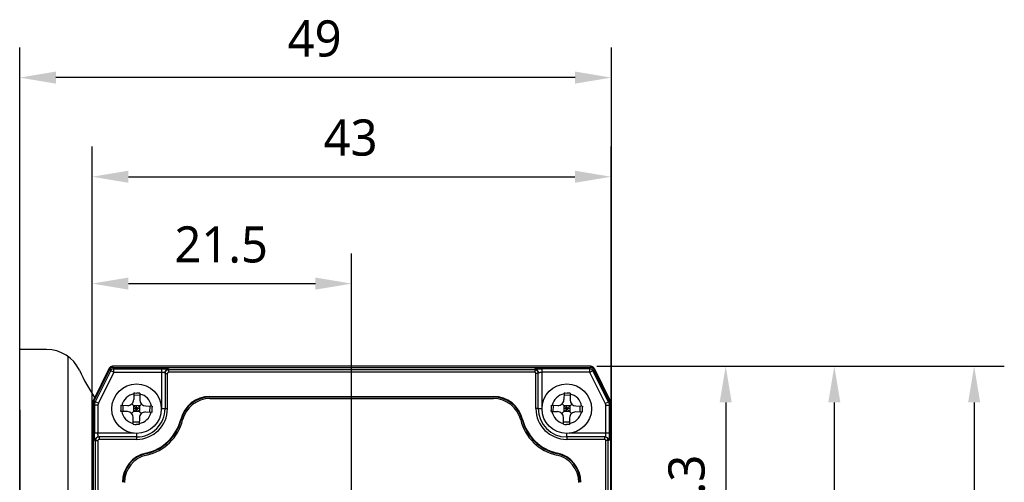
# Model space of a CAD drawing. Header units: millimetres. Extents: x -330 to 72, y 157 to 679.
# Tile 2 of 38: x -328 to -246, y 248 to 286. Entities that reach past the tile are written whole.
import ezdxf

# ---------------------------------------------------------------- set-up
doc = ezdxf.new("R2010")
doc.units = ezdxf.units.MM
doc.header["$LTSCALE"] = 23.1
doc.header["$PDMODE"] = 3
doc.header["$PDSIZE"] = 8
doc.layers.get('0').update_dxf_attribs({"linetype": 'CONTINUOUS'})
doc.layers.get('Defpoints').update_dxf_attribs({"linetype": 'CONTINUOUS'})
for name, color, linetype in [('00_COMPONENTS', 7, 'CONTINUOUS'), ('09_ALL_ROUNDS', 7, 'CONTINUOUS'), ('20_ALL_FEATURES', 7, 'CONTINUOUS'), ('51__DRAFT_DIMS', 7, 'CONTINUOUS')]:
    doc.layers.add(name, color=color, linetype=linetype)
doc.styles.get("Standard").update_dxf_attribs({"font": 'Roboto-Regular.ttf'})
doc.dimstyles.new('DIMSTYLE_1', dxfattribs={"dimtxt": 3, "dimasz": 3, "dimexe": 2.5, "dimexo": 0.5, "dimgap": 0.75, "dimtad": 1, "dimdsep": 46, "dimtxsty": 'STANDARD', "dimblk": '_FILLED', "dimblk1": '_FILLED', "dimblk2": '_FILLED', "dimcen": 0.09, "dimclrt": 3, "dimazin": 2, "dimtp": 0.2, "dimtm": 0.2, "dimtfac": 1, "dimtofl": 0, "dimtmove": 0, "dimatfit": 3, "dimldrblk": '_FILLED', "dimfxl": 1, "dimtolj": 1, "dimarcsym": 0})
doc.dimstyles.new('DIMSTYLE_8', dxfattribs={"dimtxt": 3, "dimasz": 3, "dimexe": 2.5, "dimexo": 0.5, "dimgap": 0.75, "dimtad": 1, "dimdsep": 46, "dimtxsty": 'STANDARD', "dimblk": '_FILLED', "dimblk1": '_FILLED', "dimblk2": '_FILLED', "dimcen": 0.09, "dimclrt": 3, "dimazin": 2, "dimtp": 0.3, "dimtm": 0.3, "dimtfac": 1, "dimtofl": 0, "dimtmove": 0, "dimatfit": 3, "dimldrblk": '_FILLED', "dimfxl": 1, "dimtolj": 1, "dimarcsym": 0})

# ---------------------------------------------------------------- blocks, each defined once
blk = doc.blocks.new('_FILLED')
at = {"color": 0, "linetype": 'ByBlock'}
blk.add_solid([(0, 0), (-1, 0.167), (-1, -0.167)], dxfattribs=at)
blk = doc.blocks.new('*D93')
at = {"layer": '51__DRAFT_DIMS', "color": 0, "lineweight": -2}
for p, q in [((-321.898, 241.332), (-321.898, 275.461)), ((-278.898, 241.332), (-278.898, 275.461)), ((-318.898, 272.961), (-281.898, 272.961))]:
    blk.add_line(p, q, dxfattribs=at)
at = {"layer": 'Defpoints', "color": 0}
for p in [(-278.898, 272.961), (-321.898, 240.832), (-278.898, 240.832)]:
    blk.add_point(p, dxfattribs=at)
at = {"layer": '51__DRAFT_DIMS', "color": 0, "linetype": 'ByBlock', "lineweight": -2, "xscale": 3, "yscale": 3, "zscale": 3, "rotation": 180}
blk.add_blockref('_FILLED', (-321.898, 272.961), dxfattribs=at)
at = {"layer": '51__DRAFT_DIMS', "color": 0, "linetype": 'ByBlock', "lineweight": -2, "xscale": 3, "yscale": 3, "zscale": 3}
blk.add_blockref('_FILLED', (-278.898, 272.961), dxfattribs=at)
at = {"layer": '51__DRAFT_DIMS', "color": 3, "insert": (-300.488, 277.711), "char_height": 3, "attachment_point": 2, "line_spacing_factor": 0.9}
blk.add_mtext('\\A1;43', dxfattribs=at)
blk = doc.blocks.new('*D94')
at = {"layer": '51__DRAFT_DIMS', "color": 0, "lineweight": -2}
for p, q in [((-321.898, 241.332), (-321.898, 266.602)), ((-300.398, 235.446), (-300.398, 266.602)), ((-318.898, 264.102), (-303.398, 264.102))]:
    blk.add_line(p, q, dxfattribs=at)
at = {"layer": 'Defpoints', "color": 0}
for p in [(-300.398, 264.102), (-321.898, 240.832), (-300.398, 234.946)]:
    blk.add_point(p, dxfattribs=at)
at = {"layer": '51__DRAFT_DIMS', "color": 0, "linetype": 'ByBlock', "lineweight": -2, "xscale": 3, "yscale": 3, "zscale": 3, "rotation": 180}
blk.add_blockref('_FILLED', (-321.898, 264.102), dxfattribs=at)
at = {"layer": '51__DRAFT_DIMS', "color": 0, "linetype": 'ByBlock', "lineweight": -2, "xscale": 3, "yscale": 3, "zscale": 3}
blk.add_blockref('_FILLED', (-300.398, 264.102), dxfattribs=at)
at = {"layer": '51__DRAFT_DIMS', "color": 3, "insert": (-311.209, 268.852), "char_height": 3, "attachment_point": 2, "line_spacing_factor": 0.9}
blk.add_mtext('\\A1;21.5', dxfattribs=at)
blk = doc.blocks.new('*D95')
at = {"layer": '51__DRAFT_DIMS', "color": 0, "lineweight": -2}
for p, q in [((-280.083, 257.246), (-266.908, 257.246)), ((-269.408, 254.246), (-269.408, 237.946)), ((-299.898, 234.946), (-266.908, 234.946))]:
    blk.add_line(p, q, dxfattribs=at)
at = {"layer": 'Defpoints', "color": 0}
for p in [(-280.583, 257.246), (-300.398, 234.946), (-269.408, 234.946)]:
    blk.add_point(p, dxfattribs=at)
at = {"layer": '51__DRAFT_DIMS', "color": 0, "linetype": 'ByBlock', "lineweight": -2, "xscale": 3, "yscale": 3, "zscale": 3}
for p, rotation in [((-269.408, 257.246), 90), ((-269.408, 234.946), 270)]:
    blk.add_blockref('_FILLED', p, dxfattribs=dict(at, rotation=rotation))
at = {"layer": '51__DRAFT_DIMS', "color": 3, "insert": (-274.158, 246.035), "char_height": 3, "attachment_point": 2, "rotation": 90, "line_spacing_factor": 0.9}
blk.add_mtext('\\A1;22.3', dxfattribs=at)
blk = doc.blocks.new('*D96')
at = {"layer": '51__DRAFT_DIMS', "color": 0, "lineweight": -2}
for p, q in [((-280.083, 257.246), (-257.908, 257.246)), ((-260.408, 254.246), (-260.408, 203.246)), ((-280.083, 200.246), (-257.908, 200.246))]:
    blk.add_line(p, q, dxfattribs=at)
at = {"layer": 'Defpoints', "color": 0}
for p in [(-280.583, 257.246), (-280.583, 200.246), (-260.408, 200.246)]:
    blk.add_point(p, dxfattribs=at)
at = {"layer": '51__DRAFT_DIMS', "color": 0, "linetype": 'ByBlock', "lineweight": -2, "xscale": 3, "yscale": 3, "zscale": 3}
for p, rotation in [((-260.408, 257.246), 90), ((-260.408, 200.246), 270)]:
    blk.add_blockref('_FILLED', p, dxfattribs=dict(at, rotation=rotation))
at = {"layer": '51__DRAFT_DIMS', "color": 3, "insert": (-265.158, 228.72), "char_height": 3, "attachment_point": 2, "rotation": 90, "line_spacing_factor": 0.9}
blk.add_mtext('\\A1;57', dxfattribs=at)
blk = doc.blocks.new('*D97')
at = {"layer": '51__DRAFT_DIMS', "color": 0, "lineweight": -2}
for p, q in [((-280.083, 257.246), (-246.324, 257.246)), ((-248.824, 254.246), (-248.824, 201.746)), ((-295.448, 198.746), (-246.324, 198.746))]:
    blk.add_line(p, q, dxfattribs=at)
at = {"layer": 'Defpoints', "color": 0}
for p in [(-280.583, 257.246), (-295.948, 198.746), (-248.824, 198.746)]:
    blk.add_point(p, dxfattribs=at)
at = {"layer": '51__DRAFT_DIMS', "color": 0, "linetype": 'ByBlock', "lineweight": -2, "xscale": 3, "yscale": 3, "zscale": 3}
for p, rotation in [((-248.824, 257.246), 89.99999999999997), ((-248.824, 198.746), 270)]:
    blk.add_blockref('_FILLED', p, dxfattribs=dict(at, rotation=rotation))
at = {"layer": '51__DRAFT_DIMS', "color": 3, "insert": (-253.574, 227.952), "char_height": 3, "attachment_point": 2, "rotation": 90, "line_spacing_factor": 0.9}
blk.add_mtext('\\A1;58.5', dxfattribs=at)
blk = doc.blocks.new('*D103')
at = {"layer": '51__DRAFT_DIMS', "color": 0, "lineweight": -2}
for p, q in [((-327.903, 214.142), (-327.903, 283.682)), ((-278.882, 217.169), (-278.882, 283.682)), ((-281.882, 281.182), (-324.903, 281.182))]:
    blk.add_line(p, q, dxfattribs=at)
at = {"layer": 'Defpoints', "color": 0}
for p in [(-327.903, 281.182), (-278.882, 216.669), (-327.903, 213.642)]:
    blk.add_point(p, dxfattribs=at)
at = {"layer": '51__DRAFT_DIMS', "color": 0, "linetype": 'ByBlock', "lineweight": -2, "xscale": 3, "yscale": 3, "zscale": 3, "rotation": 180}
blk.add_blockref('_FILLED', (-327.903, 281.182), dxfattribs=at)
at = {"layer": '51__DRAFT_DIMS', "color": 0, "linetype": 'ByBlock', "lineweight": -2, "xscale": 3, "yscale": 3, "zscale": 3}
blk.add_blockref('_FILLED', (-278.882, 281.182), dxfattribs=at)
at = {"layer": '51__DRAFT_DIMS', "color": 3, "insert": (-303.466, 285.932), "char_height": 3, "attachment_point": 2, "line_spacing_factor": 0.9}
blk.add_mtext('\\A1;\\A1;49', dxfattribs=at)

msp = doc.modelspace()

# ---------------------------------------------------------------- linework, layer by layer
at = {"layer": '00_COMPONENTS'}
for p, q in [((-327.90303, 253.63884), (-327.90303, 213.63884)), ((-323.90303, 253.63884), (-323.90303, 213.63884))]:
    msp.add_line(p, q, dxfattribs=at)
at = {"layer": '09_ALL_ROUNDS'}
for p, q in [((-320.48058, 257.08027), (-321.82873, 254.38396)), ((-320.48058, 257.08027), (-320.39525, 257.03761)), ((-320.21225, 257.24611), (-320.21225, 257.14997)), ((-280.58303, 257.24611), (-320.21225, 257.24611)), ((-280.58303, 257.24611), (-280.58303, 257.14995)), ((-280.3147, 257.08027), (-280.40018, 257.03754)), ((-280.3147, 257.08027), (-278.96654, 254.38396)), ((-321.89766, 243.07454), (-321.89766, 254.09199)), ((-321.89766, 254.09199), (-321.82182, 254.07409)), ((-321.82873, 254.38396), (-321.7398, 254.36292)), ((-278.96654, 254.38396), (-279.05197, 254.36376)), ((-278.89762, 254.09199), (-278.95922, 254.07743)), ((-278.89762, 243.07454), (-278.89762, 254.09199))]:
    msp.add_line(p, q, dxfattribs=at)
for centre, radius, start, end in [((-320.21225, 256.94611), 0.3, 90, 153.4349488), ((-280.58303, 256.94611), 0.3, 26.5650512, 90), ((-321.24478, 254.09199), 0.65288, 153.4349488, 180), ((-279.55049, 254.09199), 0.65288, 0, 26.5650512)]:
    msp.add_arc(centre, radius, start, end, dxfattribs=at)
at = {"layer": '20_ALL_FEATURES'}
for p, q in [((-327.90303, 208.63884), (-327.90303, 258.63884)), ((-325.6692, 258.63884), (-327.90303, 258.63884)), ((-323.90303, 258.06384), (-323.90303, 209.21383)), ((-321.75361, 254.33534), (-320.42098, 256.99673)), ((-320.3555, 256.88976), (-320.42098, 256.99673)), ((-320.16574, 257.15438), (-280.62993, 257.15443)), ((-320.16574, 257.15438), (-320.10026, 257.0474)), ((-320.10026, 257.0474), (-316.16225, 257.04741)), ((-316.16225, 257.04741), (-316.16223, 253.72678)), ((-315.56225, 257.02342), (-315.56225, 256.75828)), ((-285.23258, 257.02345), (-285.23258, 256.75832)), ((-284.63258, 257.04745), (-284.63257, 253.72676)), ((-280.69307, 257.04745), (-284.63258, 257.04745)), ((-280.69307, 257.04745), (-280.62993, 257.15443)), ((-280.43772, 256.88997), (-280.3746, 256.99694)), ((-280.3746, 256.99694), (-279.02565, 254.31135)), ((-320.3555, 256.88976), (-321.64767, 254.3091)), ((-320.09142, 256.74772), (-321.37964, 254.17497)), ((-320.09142, 256.74772), (-316.16225, 256.74773)), ((-315.86225, 256.72365), (-315.86223, 253.73695)), ((-315.86225, 256.6582), (-315.66225, 256.6582)), ((-315.66223, 253.73696), (-315.66225, 256.6582)), ((-285.23258, 256.95816), (-315.56225, 256.95812)), ((-285.23258, 256.75832), (-315.56225, 256.75828)), ((-285.13257, 253.73714), (-285.13258, 256.65824)), ((-284.93258, 256.65824), (-285.13258, 256.65824)), ((-284.93257, 253.73714), (-284.93258, 256.72369)), ((-280.70172, 256.74777), (-284.63258, 256.74777)), ((-280.70172, 256.74777), (-279.39554, 254.14728)), ((-280.43772, 256.88997), (-279.12766, 254.28175)), ((-318.43813, 255.03236), (-318.45159, 254.48312)), ((-317.94283, 254.83409), (-318.44268, 254.84634)), ((-318.43813, 255.03236), (-318.35491, 255.03051)), ((-318.35491, 255.03051), (-318.18819, 255.02656)), ((-317.93828, 255.02011), (-317.95174, 254.47087)), ((-312.14785, 254.69332), (-312.14785, 254.73522)), ((-312.14785, 254.73522), (-288.64742, 254.73522)), ((-288.64742, 254.69333), (-312.14785, 254.69333)), ((-312.14785, 254.56607), (-288.64742, 254.56607)), ((-288.64742, 254.73522), (-288.64742, 254.69332)), ((-282.79331, 255.03236), (-282.80678, 254.48312)), ((-282.29802, 254.83409), (-282.79786, 254.84634)), ((-282.79331, 255.03236), (-282.71009, 255.03051)), ((-282.71009, 255.03051), (-282.54338, 255.02656)), ((-282.29346, 255.02011), (-282.30693, 254.47087)), ((-321.82262, 254.04338), (-321.82272, 243.0745)), ((-321.71669, 254.01715), (-321.82262, 254.04338)), ((-321.64767, 254.3091), (-321.75361, 254.33534)), ((-321.41692, 254.01722), (-321.71669, 254.01715)), ((-321.71669, 254.01715), (-321.71668, 251.68633)), ((-321.37964, 254.17497), (-321.64767, 254.3091)), ((-321.41692, 254.01722), (-321.41692, 251.68641)), ((-319.51294, 254.00899), (-318.96369, 253.99552)), ((-319.33945, 253.50431), (-319.3272, 254.00416)), ((-318.62609, 253.34022), (-317.814, 254.11344)), ((-317.83343, 253.32079), (-318.60666, 254.13287)), ((-318.46384, 253.98286), (-318.4761, 253.48301)), ((-317.97012, 253.72064), (-318.46997, 253.7329)), ((-317.96399, 253.97061), (-318.46384, 253.98286)), ((-318.22617, 253.47684), (-318.21392, 253.97669)), ((-317.96399, 253.97061), (-317.97625, 253.47076)), ((-317.46414, 253.95876), (-316.9149, 253.9453)), ((-317.11289, 253.44972), (-317.10064, 253.94957)), ((-316.9149, 253.9453), (-316.91675, 253.86198)), ((-316.16223, 253.73644), (-315.86223, 253.73652)), ((-315.86223, 253.73695), (-315.66223, 253.73696)), ((-284.93257, 253.7367), (-284.63257, 253.73663)), ((-283.86812, 254.00899), (-283.31888, 253.99552)), ((-283.69464, 253.50431), (-283.68238, 254.00416)), ((-282.98127, 253.34022), (-282.16919, 254.11344)), ((-282.18862, 253.32079), (-282.96184, 254.13287)), ((-282.81903, 253.98286), (-282.83128, 253.48301)), ((-282.32531, 253.72064), (-282.82516, 253.7329)), ((-282.31918, 253.97061), (-282.81903, 253.98286)), ((-282.58136, 253.47684), (-282.5691, 253.97669)), ((-282.31918, 253.97061), (-282.33143, 253.47076)), ((-281.81933, 253.95876), (-281.27009, 253.9453)), ((-281.46808, 253.44972), (-281.45583, 253.94957)), ((-281.27009, 253.9453), (-281.27194, 253.86198)), ((-279.12766, 254.28175), (-279.39554, 254.14728)), ((-279.35824, 253.98992), (-279.35823, 251.68666)), ((-279.05846, 253.98984), (-279.35824, 253.98992)), ((-279.12766, 254.28175), (-279.02565, 254.31135)), ((-278.95645, 254.01944), (-279.05846, 253.98984)), ((-279.05846, 253.98984), (-279.05845, 251.68658)), ((-278.95645, 254.01944), (-278.9563, 243.0745)), ((-319.52519, 253.50914), (-319.52334, 253.59245)), ((-318.97595, 253.49567), (-319.52519, 253.50914)), ((-318.50181, 252.43433), (-318.48835, 252.98357)), ((-317.97625, 253.47076), (-318.4761, 253.48301)), ((-317.9885, 252.97132), (-318.00196, 252.42207)), ((-317.4764, 253.45891), (-316.92715, 253.44545)), ((-283.88038, 253.50914), (-283.87853, 253.59245)), ((-283.88038, 253.50914), (-283.33113, 253.49567)), ((-282.857, 252.43433), (-282.84354, 252.98357)), ((-282.33143, 253.47076), (-282.83128, 253.48301)), ((-282.34369, 252.97132), (-282.35715, 252.42207)), ((-281.28234, 253.44545), (-281.83158, 253.45891)), ((-317.99741, 252.60753), (-318.49726, 252.61979)), ((-318.08524, 252.42392), (-318.2519, 252.42788)), ((-318.00196, 252.42207), (-318.08524, 252.42392)), ((-314.56122, 252.8399), (-314.52051, 252.82955)), ((-286.23405, 252.8399), (-286.27475, 252.82956)), ((-282.3526, 252.60753), (-282.85245, 252.61979)), ((-282.44043, 252.42392), (-282.60708, 252.42788)), ((-282.35715, 252.42207), (-282.44043, 252.42392)), ((-318.4188, 251.68643), (-321.71668, 251.68633)), ((-321.39316, 251.38649), (-321.32841, 251.38692)), ((-318.21222, 251.38694), (-321.32841, 251.38692)), ((-321.32841, 251.38692), (-321.32841, 251.18692)), ((-318.21222, 251.67679), (-318.21222, 251.18694)), ((-282.58255, 251.38672), (-282.58255, 251.67678)), ((-279.44346, 251.38717), (-282.58255, 251.38715)), ((-282.58255, 251.38715), (-282.58255, 251.18715)), ((-279.05845, 251.68658), (-282.37431, 251.68664)), ((-279.44346, 251.38717), (-279.44346, 251.18717)), ((-279.38111, 251.38674), (-279.44346, 251.38717)), ((-321.69292, 251.08649), (-321.62833, 251.08692)), ((-321.62871, 206.40378), (-321.62833, 251.08692)), ((-321.62833, 251.08692), (-321.42849, 251.08692)), ((-321.42849, 251.08692), (-321.42886, 206.40378)), ((-318.21222, 251.18694), (-321.32841, 251.18692)), ((-279.44346, 251.18717), (-282.58255, 251.18715)), ((-279.34277, 206.40403), (-279.34339, 251.08717)), ((-279.14353, 251.08717), (-279.34339, 251.08717)), ((-279.14291, 206.40403), (-279.14353, 251.08717)), ((-279.08132, 251.08674), (-279.14353, 251.08717)), ((-317.42323, 250.05112), (-317.41436, 250.00975)), ((-283.37206, 250.05108), (-283.38092, 250.00971))]:
    msp.add_line(p, q, dxfattribs=at)
for centre in [(-318.22005, 253.72701), (-282.57523, 253.72701)]:
    msp.add_circle(centre, 2.05, dxfattribs=at)
for centre, radius, start, end in [((-325.6692, 255.63884), 3, 25.1843364, 89.9999999), ((-320.09999, 256.76152), 0.28588, 90.0527744, 153.3481135), ((-315.5623, 256.72339), 0.30002, 89.990526, 149.7183966), ((-285.23253, 256.72343), 0.30002, 30.2948278, 90.0096123), ((-280.69331, 256.76129), 0.28616, 26.7237755, 89.9500802), ((-304.40303, 265.63884), 20.5, 205.1843364, 212.4295439), ((-315.56229, 256.65816), 0.29996, 89.9920955, 179.9920557), ((-315.56402, 256.72429), 0.29808, 149.7183966, 157.4986791), ((-315.56221, 256.65824), 0.10004, 90.0231943, 180.0229853), ((-285.23254, 256.65819), 0.29996, 0.0086979, 90.0081077), ((-285.23262, 256.65828), 0.10004, 359.977655, 89.9769769), ((-318.22005, 253.72722), 1.25, 100.1326768, 167.0587588), ((-320.19848, 172.24678), 82.80418, 88.4358699, 88.6088559), ((-318.22005, 253.72722), 1.25, 10.1326761, 77.0587579), ((-312.14785, 252.2516), 2.48405, 90, 166.3003551), ((-312.14785, 252.25118), 2.44216, 90, 166.3003551), ((-312.14785, 252.24607), 2.32, 90, 166.3003998), ((-288.64742, 252.2516), 2.48405, 13.6996449, 90), ((-288.64742, 252.25118), 2.44216, 13.6996449, 90), ((-288.64742, 252.24607), 2.32, 13.6995999, 90), ((-282.57523, 253.72722), 1.25, 100.1326768, 167.0587588), ((-284.55367, 172.24678), 82.80418, 88.4358699, 88.6088559), ((-282.57523, 253.72722), 1.25, 10.1326761, 77.0587579), ((-231.25548, 251.5958), 88.29044, 178.4337724, 178.704171), ((-318.95144, 254.49537), 0.5, 268.5957173, 358.5957174), ((-318.21223, 253.73699), 2.55003, 270.0003372, 359.9991522), ((-318.21223, 253.73694), 2.35, 270.0003372, 0.000341), ((-317.45189, 254.45861), 0.5, 178.5957174, 268.5957173), ((-405.19175, 255.85882), 88.29758, 358.4337852, 358.7041557), ((-282.58257, 253.7372), 2.55003, 180.0015264, 270.0003372), ((-282.58257, 253.73715), 2.35, 180.0003412, 270.0003372), ((-195.61067, 251.5958), 88.29044, 178.4337724, 178.704171), ((-283.30663, 254.49537), 0.5, 268.5957173, 358.5957174), ((-281.80708, 254.45861), 0.5, 178.5957174, 268.5957173), ((-369.54694, 255.85882), 88.29758, 358.4337852, 358.7041557), ((-318.22005, 253.72722), 1.25, 190.1326761, 257.0587579), ((-318.9882, 252.99582), 0.5, 358.5957174, 88.5957173), ((-318.22005, 253.72722), 1.25, 280.1326768, 347.0587588), ((-317.48865, 252.95906), 0.5, 88.5957173, 178.5957174), ((-282.57523, 253.72722), 1.25, 190.1326761, 257.0587579), ((-283.34339, 252.99582), 0.5, 358.5957174, 88.5957173), ((-282.57523, 253.72722), 1.25, 280.1326768, 347.0587588), ((-281.84384, 252.95906), 0.5, 88.5957173, 178.5957174), ((-316.23551, 335.45634), 83.05294, 268.4363487, 268.6088166), ((-318.22004, 253.7318), 3.76597, 282.2152152, 346.3003549), ((-318.22004, 253.73138), 3.80787, 282.2152152, 346.3003549), ((-318.22005, 253.72627), 3.93, 282.2152605, 346.3003998), ((-282.57523, 253.72627), 3.93, 193.6996003, 257.7847415), ((-282.57523, 253.73138), 3.80787, 193.6996451, 257.7847848), ((-282.57523, 253.7318), 3.76597, 193.6996451, 257.7847848), ((-280.5907, 335.45634), 83.05294, 268.4363487, 268.6088166), ((-321.39291, 251.08654), 0.30002, 120.8252544, 180.0096427), ((-321.32837, 251.08696), 0.29996, 90.0080932, 180.0078428), ((-279.4435, 251.08721), 0.29996, 359.993148, 89.9932334), ((-279.38133, 251.08679), 0.30001, 359.9911115, 58.2179584), ((-321.32845, 251.08688), 0.10004, 89.9782312, 179.9767573), ((-279.44342, 251.08713), 0.10004, 0.0219552, 90.0207907), ((-316.89764, 247.62331), 2.48405, 102.2152151, 179.9996054), ((-316.89764, 247.62288), 2.44215, 102.2152151, 179.9996054), ((-316.89764, 247.61777), 2.32, 102.2152605, 180), ((-283.89764, 247.61777), 2.32, 0, 77.7847362), ((-283.89764, 247.62288), 2.44215, 0.0003946, 77.7847849), ((-283.89764, 247.62331), 2.48405, 0.0003946, 77.7847849)]:
    msp.add_arc(centre, radius, start, end, dxfattribs=at)
for centre, major_axis, ratio, start_param, end_param in [((-320.16546, 256.86847), (-0.14931, 0.24392), 0.99890267, -0.54880469, 0.5567799), ((-280.6302, 256.86823), (0.1455, 0.24654), 0.99892372, -0.5716749, 0.53268147), ((-321.16952, 254.04312), (0.63399, -0.15701), 0.9991692, 2.92030589, 3.3841547), ((-279.60778, 254.01916), (-0.62556, -0.18151), 0.99921284, 2.85941379, 3.32452818)]:
    msp.add_ellipse(centre, major_axis=major_axis, ratio=ratio, start_param=start_param, end_param=end_param, dxfattribs=at)
for points, knots in [([(-320.09142, 256.74772), (-320.09374, 256.81696), (-320.09597, 256.91688), (-320.09968, 257.01675), (-320.10026, 257.0474)], [0, 0, 0, 0, 0.69321609, 1, 1, 1, 1]), ([(-316.16225, 257.04741), (-316.1258, 257.04741), (-315.99184, 257.04689), (-315.85787, 257.04475), (-315.76043, 257.04123)], [0, 0, 0, 0, 0.27212609, 1, 1, 1, 1]), ([(-315.76043, 257.04123), (-315.73248, 257.04022), (-315.69312, 257.03856), (-315.64438, 257.03562), (-315.6159, 257.03343), (-315.5938, 257.03123), (-315.57689, 257.02886), (-315.56819, 257.0269), (-315.56225, 257.02479), (-315.56225, 257.02342)], [0, 0, 0, 0, 0.41979467, 0.59091517, 0.7337391, 0.84677269, 0.92874404, 0.97931002, 1, 1, 1, 1]), ([(-285.23258, 257.02345), (-285.23258, 257.02484), (-285.22661, 257.02694), (-285.21789, 257.0289), (-285.20091, 257.03128), (-285.17874, 257.03348), (-285.15016, 257.03568), (-285.10125, 257.03862), (-285.06176, 257.04029), (-285.03372, 257.04129)], [0, 0, 0, 0, 0.02068897, 0.07127681, 0.15326507, 0.26630908, 0.4091427, 0.58026234, 1, 1, 1, 1]), ([(-285.03372, 257.04129), (-285.00443, 257.04235), (-284.87075, 257.04622), (-284.73701, 257.04744), (-284.63258, 257.04745)], [0, 0, 0, 0, 0.21916485, 1, 1, 1, 1]), ([(-280.69307, 257.04745), (-280.69331, 257.03872), (-280.69624, 256.93883), (-280.69872, 256.83893), (-280.70172, 256.74777)], [0, 0, 0, 0, 0.0873667, 1, 1, 1, 1]), ([(-320.3555, 256.88976), (-320.34778, 256.88568), (-320.25987, 256.83812), (-320.17157, 256.79127), (-320.09142, 256.74772)], [0, 0, 0, 0, 0.08731489, 1, 1, 1, 1]), ([(-316.16225, 256.74773), (-316.12392, 256.74773), (-316.06824, 256.74691), (-315.99754, 256.74397), (-315.9525, 256.74105), (-315.91612, 256.73771), (-315.88762, 256.73363), (-315.87239, 256.73022), (-315.86225, 256.72613), (-315.86225, 256.72365)], [0, 0, 0, 0, 0.37963001, 0.55108921, 0.70140715, 0.82503856, 0.91738504, 0.97551814, 1, 1, 1, 1]), ([(-284.93258, 256.72369), (-284.93258, 256.72644), (-284.92082, 256.73065), (-284.90378, 256.73434), (-284.87138, 256.73856), (-284.84727, 256.74057), (-284.83324, 256.74159)], [0, 0, 0, 0, 0.08078119, 0.276325, 0.58660246, 1, 1, 1, 1]), ([(-284.83324, 256.74159), (-284.8186, 256.74265), (-284.75179, 256.74653), (-284.68484, 256.74777), (-284.63258, 256.74777)], [0, 0, 0, 0, 0.21921464, 1, 1, 1, 1]), ([(-280.70172, 256.74777), (-280.64083, 256.7809), (-280.55242, 256.82753), (-280.46493, 256.8759), (-280.43772, 256.88997)], [0, 0, 0, 0, 0.69352989, 1, 1, 1, 1]), ([(-284.93257, 253.73714), (-284.93256, 253.73746), (-284.93464, 253.73684), (-284.93675, 253.73755), (-284.94193, 253.73726), (-284.95163, 253.73756), (-284.96848, 253.73745), (-284.99294, 253.73781), (-285.02288, 253.7385), (-285.07002, 253.73907), (-285.10707, 253.73808), (-285.13257, 253.73714)], [0, 0, 0, 0, 0.00485515, 0.0192836, 0.04310692, 0.07614181, 0.1686358, 0.2929178, 0.44439604, 0.61734139, 1, 1, 1, 1]), ([(-321.71112, 251.30064), (-321.71207, 251.32918), (-321.71554, 251.45772), (-321.71668, 251.58631), (-321.71668, 251.68633)], [0, 0, 0, 0, 0.22208714, 1, 1, 1, 1]), ([(-321.69292, 251.08649), (-321.69439, 251.08649), (-321.6965, 251.09302), (-321.69856, 251.10234), (-321.70097, 251.12073), (-321.70323, 251.14464), (-321.70547, 251.17547), (-321.70845, 251.22808), (-321.71012, 251.27053), (-321.71112, 251.30064)], [0, 0, 0, 0, 0.02038628, 0.07105362, 0.15337689, 0.2667045, 0.40981951, 0.58118372, 1, 1, 1, 1]), ([(-321.40996, 251.47433), (-321.41116, 251.48945), (-321.41558, 251.56006), (-321.41691, 251.63084), (-321.41692, 251.68641)], [0, 0, 0, 0, 0.2144579, 1, 1, 1, 1]), ([(-321.39316, 251.38649), (-321.39562, 251.38648), (-321.39966, 251.39667), (-321.40301, 251.41188), (-321.40705, 251.44047), (-321.40897, 251.46187), (-321.40996, 251.47433)], [0, 0, 0, 0, 0.08154308, 0.27623971, 0.58570638, 1, 1, 1, 1]), ([(-279.35823, 251.68666), (-279.35823, 251.64833), (-279.35901, 251.59267), (-279.36181, 251.52199), (-279.36457, 251.47695), (-279.36776, 251.44061), (-279.3716, 251.41204), (-279.37489, 251.39701), (-279.37869, 251.38673), (-279.38111, 251.38674)], [0, 0, 0, 0, 0.37997527, 0.5515763, 0.70200291, 0.8256905, 0.91801566, 0.97599748, 1, 1, 1, 1]), ([(-279.06433, 251.2851), (-279.06529, 251.25712), (-279.06687, 251.21772), (-279.06968, 251.16893), (-279.07177, 251.14041), (-279.07387, 251.11832), (-279.07611, 251.10135), (-279.07802, 251.09276), (-279.07997, 251.08674), (-279.08132, 251.08674)], [0, 0, 0, 0, 0.42014291, 0.59138412, 0.73428403, 0.84733651, 0.92926373, 0.97969366, 1, 1, 1, 1]), ([(-279.05845, 251.68658), (-279.05845, 251.65016), (-279.05894, 251.51632), (-279.06098, 251.38247), (-279.06433, 251.2851)], [0, 0, 0, 0, 0.2721051, 1, 1, 1, 1])]:
    msp.add_open_spline(points, degree=3, knots=knots, dxfattribs=at)
for points in [[(-315.86225, 256.72365), (-315.86225, 256.76264), (-315.85432, 256.80234), (-315.83941, 256.83837)], [(-284.97344, 256.8747), (-284.94714, 256.82968), (-284.93258, 256.77584), (-284.93258, 256.72369)], [(-321.64767, 254.3091), (-321.69243, 254.21968), (-321.71667, 254.11715), (-321.71669, 254.01715)], [(-321.37964, 254.17497), (-321.40383, 254.12665), (-321.41692, 254.07125), (-321.41692, 254.01722)], [(-279.39554, 254.14728), (-279.37134, 254.0991), (-279.35824, 254.04382), (-279.35824, 253.98992)], [(-279.12766, 254.28175), (-279.08279, 254.19238), (-279.05848, 254.08984), (-279.05846, 253.98984)], [(-321.54658, 251.34422), (-321.50102, 251.3714), (-321.44621, 251.38649), (-321.39316, 251.38649)], [(-279.38111, 251.38674), (-279.32644, 251.38674), (-279.26985, 251.37064), (-279.22338, 251.34185)]]:
    msp.add_open_spline(points, degree=3, dxfattribs=at)

# ---------------------------------------------------------------- dimensions: what is measured, and where the dimension line sits
at = {"layer": '51__DRAFT_DIMS'}
dim = msp.add_linear_dim(base=(-327.90303, 281.18249), p1=(-278.8822, 216.66897), p2=(-327.90303, 213.64214), angle=180, text='\\A1;49', dimstyle='DIMSTYLE_1', override={"dimtxsty": 'STANDARD'}, dxfattribs=at)
dim.commit()
dim.dimension.update_dxf_attribs({"geometry": '*D103', "text_midpoint": (-303.46586, 281.18249), "dimtype": 160})
for base, p2, dimstyle, picture, middle in [((-278.89762, 272.96066), (-278.89762, 240.8319), 'DIMSTYLE_8', '*D93', (-300.48846, 272.96066)), ((-300.39764, 264.10155), (-300.39764, 234.94607), 'DIMSTYLE_1', '*D94', (-311.20917, 264.10155))]:
    dim = msp.add_linear_dim(base=base, p1=(-321.89766, 240.8319), p2=p2, dimstyle=dimstyle, dxfattribs=at)
    dim.commit()
    dim.dimension.update_dxf_attribs({"geometry": picture, "text_midpoint": middle, "dimtype": 160})
for base, p2, dimstyle, picture, middle in [((-269.40773, 234.94607), (-300.39764, 234.94607), 'DIMSTYLE_1', '*D95', (-269.40773, 246.03457)), ((-248.82367, 198.74611), (-295.94764, 198.74611), 'DIMSTYLE_8', '*D97', (-248.82367, 227.95216)), ((-260.4081, 200.24611), (-280.58303, 200.24611), 'DIMSTYLE_8', '*D96', (-260.4081, 228.71974))]:
    dim = msp.add_linear_dim(base=base, p1=(-280.58303, 257.24611), p2=p2, angle=270, dimstyle=dimstyle, dxfattribs=at)
    dim.commit()
    dim.dimension.update_dxf_attribs({"geometry": picture, "text_midpoint": middle, "dimtype": 160})

doc.saveas('drawing.dxf')
